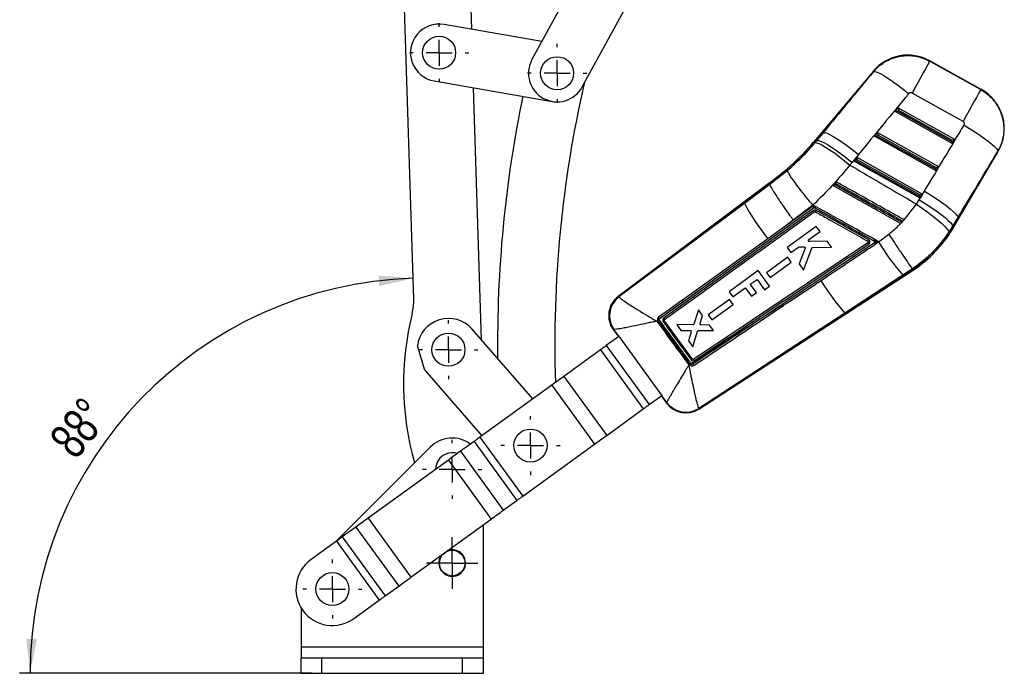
# Model space of a CAD drawing. Extents: x 46 to 450, y 19 to 365.
# Tile 11 of 16: x 46 to 164, y 247 to 325. Entities that reach past the tile are written whole.
import ezdxf

# ---------------------------------------------------------------- set-up
doc = ezdxf.new("R2010")
doc.units = 0
doc.header["$LTSCALE"] = 1.25
doc.layers.get('0').update_dxf_attribs({"linetype": 'CONTINUOUS'})
doc.styles.add('SLDTEXTSTYLE0', font='TXT', dxfattribs={"width": 0.75})
doc.dimstyles.new('SLDDIMSTYLE5', dxfattribs={"dimtxt": 4.375, "dimasz": 4.1275, "dimexe": 0, "dimexo": 0.0625, "dimgap": 1.09375, "dimtad": 1, "dimdec": 4, "dimlfac": 2, "dimzin": 12, "dimtxsty": 'SLDTEXTSTYLE0', "dimsah": 1, "dimcen": 0.09, "dimazin": 3, "dimtfac": 1, "dimtdec": 0, "dimtofl": 0, "dimtmove": 0, "dimatfit": 3, "dimtolj": 1, "dimtzin": 12})

# ---------------------------------------------------------------- blocks, each defined once
blk = doc.blocks.new('_D_11')
at = {"color": 179, "linetype": 'CONTINUOUS'}
blk.add_line((80.99, 246.6), (45.96, 246.6), dxfattribs=at)
blk.add_arc((94.67, 246.6), 47.45, 91.796, 180, dxfattribs=at)
for points in [[(93.18, 294.03), (89.02, 294.35), (89.11, 293.09)], [(47.21, 246.6), (48.03, 250.7), (46.76, 250.75)]]:
    blk.add_solid(points, dxfattribs=at)
at = {"color": 179, "linetype": 'CONTINUOUS', "insert": (49.29, 274.84, 0.06), "char_height": 4.375, "attachment_point": 1, "rotation": 51.4725, "style": 'SLDTEXTSTYLE0'}
blk.add_mtext('88°', dxfattribs=at)
blk = doc.blocks.new('SW_CENTERMARKSYMBOL_15')
at = {"color": 0, "linetype": 'CONTINUOUS'}
for p, q in [((0, 3.125), (0, 3.546875)), ((0, 0), (0, 1.5625)), ((-3.125, 0), (-3.546875, 0)), ((0, 0), (-1.5625, 0)), ((0, 0), (0, -1.5625)), ((0, 0), (1.5625, 0)), ((3.125, 0), (3.546875, 0)), ((0, -3.125), (0, -3.546875))]:
    blk.add_line(p, q, dxfattribs=at)
blk = doc.blocks.new('SW_CENTERMARKSYMBOL_16')
at = {"color": 0, "linetype": 'CONTINUOUS'}
for p, q in [((0, 3.125), (0, 3.546875)), ((0, 0), (0, 1.5625)), ((-3.125, 0), (-3.546875, 0)), ((0, 0), (-1.5625, 0)), ((0, 0), (0, -1.5625)), ((0, 0), (1.5625, 0)), ((3.125, 0), (3.546875, 0)), ((0, -3.125), (0, -3.546875))]:
    blk.add_line(p, q, dxfattribs=at)
blk = doc.blocks.new('SW_CENTERMARKSYMBOL_17')
at = {"color": 0, "linetype": 'CONTINUOUS'}
for p, q in [((0, 3.125), (0, 3.546875)), ((0, 0), (0, 1.5625)), ((-3.125, 0), (-3.546875, 0)), ((0, 0), (-1.5625, 0)), ((0, 0), (0, -1.5625)), ((0, 0), (1.5625, 0)), ((3.125, 0), (3.546875, 0)), ((0, -3.125), (0, -3.546875))]:
    blk.add_line(p, q, dxfattribs=at)
blk = doc.blocks.new('SW_CENTERMARKSYMBOL_18')
at = {"color": 0, "linetype": 'CONTINUOUS'}
for p, q in [((0, 3.125), (0, 3.546875)), ((0, 0), (0, 1.5625)), ((-3.125, 0), (-3.546875, 0)), ((0, 0), (-1.5625, 0)), ((0, 0), (0, -1.5625)), ((0, 0), (1.5625, 0)), ((3.125, 0), (3.546875, 0)), ((0, -3.125), (0, -3.546875))]:
    blk.add_line(p, q, dxfattribs=at)
blk = doc.blocks.new('SW_CENTERMARKSYMBOL_19')
at = {"color": 0, "linetype": 'CONTINUOUS'}
for p, q in [((0, 3.125), (0, 3.546875)), ((0, 0), (0, 1.5625)), ((-3.125, 0), (-3.546875, 0)), ((0, 0), (-1.5625, 0)), ((0, 0), (0, -1.5625)), ((0, 0), (1.5625, 0)), ((3.125, 0), (3.546875, 0)), ((0, -3.125), (0, -3.546875))]:
    blk.add_line(p, q, dxfattribs=at)
blk = doc.blocks.new('SW_CENTERMARKSYMBOL_20')
at = {"color": 0, "linetype": 'CONTINUOUS'}
for p, q in [((0, 1.5625), (0, 3.09375)), ((0, 0), (0, 1.5625)), ((-1.5625, 0), (-3.09375, 0)), ((0, 0), (-1.5625, 0)), ((0, 0), (0, -1.5625)), ((0, 0), (1.5625, 0)), ((1.5625, 0), (3.09375, 0)), ((0, -1.5625), (0, -3.09375))]:
    blk.add_line(p, q, dxfattribs=at)
blk = doc.blocks.new('SW_CENTERMARKSYMBOL_21')
at = {"color": 0, "linetype": 'CONTINUOUS'}
for p, q in [((0, 3.125), (0, 3.546875)), ((0, 0), (0, 1.5625)), ((-3.125, 0), (-3.546875, 0)), ((0, 0), (-1.5625, 0)), ((0, 0), (0, -1.5625)), ((0, 0), (1.5625, 0)), ((3.125, 0), (3.546875, 0)), ((0, -3.125), (0, -3.546875))]:
    blk.add_line(p, q, dxfattribs=at)

msp = doc.modelspace()

# ---------------------------------------------------------------- linework, layer by layer
at = {"color": 7, "linetype": 'CONTINUOUS'}
for p, q in [((93.257537, 291.52641), (91.853917, 336.28921)), ((99.921751, 332.257179), (100.183218, 323.918718)), ((114.336247, 332.907596), (107.446646, 320.291179)), ((113.480585, 316.996155), (120.370186, 329.612577)), ((108.626535, 322.451824), (96.889169, 324.491011)), ((161.357071, 316.70114), (155.172251, 320.138442)), ((155.177838, 320.087159), (161.304307, 316.682285)), ((148.426025, 318.895862), (141.522824, 310.687511)), ((95.712372, 317.717474), (109.875218, 315.256901)), ((100.403224, 316.90251), (101.351936, 286.647146)), ((159.179322, 312.85875), (153.052854, 316.263623)), ((151.026668, 314.040403), (151.401898, 314.486576)), ((151.401898, 314.486576), (158.149144, 310.713066)), ((157.859866, 310.218823), (151.026668, 314.040403)), ((151.307741, 314.071397), (151.434876, 314.222565)), ((157.777225, 310.453232), (151.307741, 314.071397)), ((151.434876, 314.222565), (157.875237, 310.620684)), ((142.418812, 311.527866), (141.633675, 310.59429)), ((141.644785, 310.584944), (142.418812, 311.527866)), ((148.532251, 311.074373), (148.907481, 311.520551)), ((155.936815, 306.933247), (148.532251, 311.074373)), ((148.813324, 311.105367), (148.940455, 311.25654)), ((155.854179, 307.167656), (148.813324, 311.105367)), ((148.907481, 311.520551), (156.226098, 307.427495)), ((148.940455, 311.25654), (155.952191, 307.335113)), ((141.418781, 310.311699), (141.644785, 310.584944)), ((141.633675, 310.59429), (141.644785, 310.584944)), ((157.875237, 310.620684), (157.777225, 310.453232)), ((158.149144, 310.713066), (157.859866, 310.218823)), ((146.625708, 308.881336), (145.851681, 307.938414)), ((146.037829, 308.108348), (146.413064, 308.554526)), ((146.413064, 308.554526), (154.303052, 304.14192)), ((158.086135, 300.200116), (163.391307, 309.264147)), ((154.013769, 303.647671), (146.037829, 308.108348)), ((146.318907, 308.139342), (146.446037, 308.29051)), ((153.931133, 303.882081), (146.318907, 308.139342)), ((146.446037, 308.29051), (154.029145, 304.049537)), ((155.952191, 307.335113), (155.854179, 307.167656)), ((156.226098, 307.427495), (155.936815, 306.933247)), ((135.991322, 305.317118), (138.048656, 306.921056)), ((135.893519, 305.449585), (117.786944, 291.836857)), ((135.97955, 305.333058), (132.934926, 303.044077)), ((132.934926, 303.044077), (135.991467, 305.316643)), ((135.89385, 305.449143), (135.97955, 305.333058)), ((135.97955, 305.333058), (135.991322, 305.317118)), ((135.991467, 305.316643), (135.991322, 305.317118)), ((143.513596, 305.186514), (151.704946, 300.603546)), ((153.922881, 303.441994), (154.546826, 304.479058)), ((154.029145, 304.049537), (153.931133, 303.882081)), ((154.303052, 304.14192), (154.013769, 303.647671)), ((117.856912, 291.823521), (132.934926, 303.044077)), ((141.130248, 302.638234), (137.752872, 300.209219)), ((141.160703, 302.811963), (138.807441, 300.986836)), ((141.375722, 302.691739), (141.160703, 302.811963)), ((152.111124, 301.031051), (153.596322, 302.932099)), ((141.220517, 302.161323), (123.270059, 289.250984)), ((125.616826, 291.250916), (141.247977, 302.493777)), ((137.752872, 300.209219), (135.758585, 298.775071)), ((138.807441, 300.986836), (137.752872, 300.209219)), ((141.562173, 300.260302), (138.070328, 297.728297)), ((142.011824, 299.639711), (141.562173, 300.260302)), ((151.704946, 300.603546), (151.708825, 300.601371)), ((151.708825, 300.601371), (151.707633, 300.602042)), ((151.708825, 300.601371), (152.11348, 301.029733)), ((151.835787, 300.73768), (151.970936, 300.879757)), ((152.11348, 301.029733), (152.111124, 301.031051)), ((157.948505, 300.28067), (157.472077, 299.530429)), ((158.572453, 301.317735), (157.948505, 300.28067)), ((157.961133, 300.27328), (157.948505, 300.28067)), ((157.961133, 300.27328), (158.572453, 301.317735)), ((140.667009, 298.664528), (142.011824, 299.639711)), ((149.04229, 298.404023), (150.259501, 299.317557)), ((147.741745, 298.278718), (126.850598, 284.316425)), ((135.758585, 298.775071), (129.012326, 293.924468)), ((148.541653, 298.284511), (137.550887, 290.935728)), ((138.520012, 297.107678), (139.442501, 297.776595)), ((139.517132, 297.800698), (140.103745, 297.799059)), ((142.864911, 298.46231), (140.74307, 298.434454)), ((143.380096, 297.751273), (142.864911, 298.46231)), ((148.696057, 298.597696), (148.619833, 298.657501)), ((148.641602, 298.117254), (148.723126, 298.196524)), ((149.04229, 298.404023), (148.696057, 298.597696)), ((148.723126, 298.196524), (149.04229, 298.404023)), ((148.723126, 298.196524), (148.734656, 298.213898)), ((138.070328, 297.728297), (138.520012, 297.107678)), ((140.222353, 297.625847), (139.504266, 295.749278)), ((140.038403, 295.012113), (141.033121, 297.655332)), ((141.15098, 297.737438), (143.380096, 297.751273)), ((138.132959, 296.542681), (135.585256, 294.695287)), ((136.016193, 294.100539), (138.563877, 295.947948)), ((138.563877, 295.947948), (138.132959, 296.542681)), ((139.504266, 295.749278), (140.038403, 295.012113)), ((127.459551, 278.322785), (153.203025, 295.000104)), ((134.603535, 294.94896), (131.112938, 292.418822)), ((135.951601, 293.089156), (134.603535, 294.94896)), ((135.585256, 294.695287), (136.016193, 294.100539)), ((144.989328, 289.851627), (153.12321, 295.120976)), ((151.95441, 294.410796), (144.989328, 289.851627)), ((153.099266, 295.157218), (151.95441, 294.410796)), ((153.099336, 295.15713), (153.099266, 295.157218)), ((153.12321, 295.120976), (153.099336, 295.15713)), ((129.012326, 293.924468), (125.497377, 291.397674)), ((133.644161, 293.306997), (134.458631, 293.897362)), ((134.373759, 292.300433), (133.644161, 293.306997)), ((134.458631, 293.897362), (135.356905, 292.658093)), ((135.356905, 292.658093), (135.951601, 293.089156)), ((131.112938, 292.418822), (131.56273, 291.798282)), ((131.56273, 291.798282), (133.049465, 292.875934)), ((133.049465, 292.875934), (133.779063, 291.869375)), ((133.779063, 291.869375), (134.373759, 292.300433)), ((117.856912, 291.823521), (117.871836, 291.797625)), ((125.616826, 291.250916), (122.706013, 289.098131)), ((122.759776, 289.194551), (125.616826, 291.250916)), ((126.541157, 283.798573), (137.550887, 290.935728)), ((131.149539, 291.480776), (128.601869, 289.633399)), ((129.032808, 289.038648), (131.580453, 290.886042)), ((131.580453, 290.886042), (131.149539, 291.480776)), ((127.419483, 290.237474), (126.867951, 288.529563)), ((127.916108, 289.552048), (127.419483, 290.237474)), ((144.989328, 289.851627), (127.46963, 278.39154)), ((127.61788, 288.593513), (127.916108, 289.552048)), ((128.601869, 289.633399), (129.032808, 289.038648)), ((122.529627, 288.96763), (122.417736, 288.88484)), ((122.529627, 288.96763), (122.567865, 288.898297)), ((126.677435, 284.347136), (123.343992, 288.910782)), ((123.361878, 289.08052), (123.372595, 289.089181)), ((126.745459, 288.441651), (124.815633, 288.467663)), ((124.815633, 288.467663), (125.321509, 287.769488)), ((128.740981, 288.41359), (127.73701, 288.428291)), ((129.228093, 287.741297), (128.740981, 288.41359)), ((107.536125, 279.541588), (100.247333, 287.916325)), ((117.191044, 287.879719), (117.774299, 287.075061)), ((117.276607, 287.866676), (117.261838, 287.871863)), ((117.824145, 287.110861), (117.276607, 287.866676)), ((125.321509, 287.769488), (126.445815, 287.761292)), ((126.566089, 287.594632), (126.221429, 286.527481)), ((126.746183, 285.803252), (127.327992, 287.66531)), ((127.44986, 287.754289), (129.228093, 287.741297)), ((117.883857, 287.042083), (116.366824, 285.942466)), ((117.774334, 287.075084), (117.774299, 287.075061)), ((117.830623, 287.115508), (117.824145, 287.110861)), ((117.830623, 287.115508), (123.073019, 279.884536)), ((126.221429, 286.527481), (126.746183, 285.803252)), ((94.589938, 282.992518), (93.696743, 285.912696)), ((115.671011, 285.438113), (111.278713, 282.254379)), ((115.671011, 285.438113), (120.806254, 278.353497)), ((116.366824, 285.942466), (121.502066, 278.857851)), ((126.263954, 283.619156), (126.372534, 283.689431)), ((126.372534, 283.689431), (126.379568, 283.679803)), ((126.379568, 283.679803), (126.416525, 283.629219)), ((126.576948, 283.749774), (126.541157, 283.798573)), ((94.589938, 282.992518), (101.439482, 275.122472)), ((111.278713, 282.254379), (116.413955, 275.169764)), ((109.823835, 281.199822), (101.194629, 274.94499)), ((109.823835, 281.199822), (114.959078, 274.115204)), ((121.502066, 278.857851), (123.019787, 279.957961)), ((123.016355, 279.843085), (123.596087, 279.043284)), ((123.064195, 279.87808), (123.073019, 279.884536)), ((123.611784, 279.122295), (123.064195, 279.87808)), ((123.611465, 279.111047), (123.611784, 279.122295)), ((116.413955, 275.169764), (120.806254, 278.353497)), ((127.456112, 278.407891), (127.46963, 278.39154)), ((100.498818, 274.440636), (98.867474, 273.258166)), ((100.498818, 274.440636), (105.634061, 267.356019)), ((101.194629, 274.94499), (106.32987, 267.860375)), ((95.218307, 273.73892), (83.833483, 262.360866)), ((98.867474, 273.258166), (104.002717, 266.173549)), ((106.32987, 267.860375), (114.959078, 274.115204)), ((97.412597, 272.203607), (87.771302, 265.21517)), ((97.412597, 272.203607), (102.547839, 265.11899)), ((104.002717, 266.173549), (105.634061, 267.356019)), ((87.771302, 265.21517), (92.906544, 258.130554)), ((92.906544, 258.130554), (102.547839, 265.11899)), ((86.316425, 264.160612), (84.685081, 262.978141)), ((86.316425, 264.160612), (91.451668, 257.075996)), ((101.619169, 249.726415), (101.619169, 264.445849)), ((83.98927, 262.473786), (80.926547, 260.25379)), ((83.98927, 262.473786), (89.124513, 255.389171)), ((84.685081, 262.978141), (89.820324, 255.893525)), ((89.820324, 255.893525), (91.451668, 257.075996)), ((86.06179, 253.169174), (89.124513, 255.389171)), ((79.744169, 254.458012), (79.744169, 249.726415)), ((101.619169, 249.726415), (79.744169, 249.726415)), ((79.744169, 249.726415), (79.744169, 248.476415)), ((101.619169, 248.476415), (101.619169, 249.726415)), ((79.744169, 246.601415), (79.744169, 248.476415)), ((79.744169, 248.476415), (82.244168, 248.476415)), ((82.244168, 246.601415), (82.244168, 248.476415)), ((82.244168, 248.476415), (99.119169, 248.476415)), ((99.119169, 246.601415), (99.119169, 248.476415)), ((99.119169, 248.476415), (101.619169, 248.476415)), ((101.619169, 246.601415), (101.619169, 248.476415)), ((79.744169, 246.601415), (82.244168, 246.601415)), ((82.244168, 246.601415), (99.119169, 246.601415)), ((99.119169, 246.601415), (101.619169, 246.601415))]:
    msp.add_line(p, q, dxfattribs=at)
at = {"color": 7, "linetype": 'CONTINUOUS', "flags": 128}
for points in [[(155.177838, 320.087159), (155.13089, 320.002683), (155.026736, 319.815278), (154.867838, 319.529371), (154.657965, 319.151738), (154.402084, 318.691325), (154.106254, 318.159032), (153.777483, 317.567465), (153.423553, 316.930636), (153.052854, 316.263623)], [(148.439682, 318.843633), (148.596783, 318.859513), (148.856626, 318.784895), (149.212047, 318.621839), (149.653233, 318.374852), (150.168003, 318.050747), (150.742154, 317.65847), (151.359835, 317.208846), (152.003998, 316.71429), (152.65686, 316.188456)], [(161.304307, 316.682285), (161.257359, 316.597814), (161.153204, 316.410404), (160.994307, 316.124498), (160.784433, 315.746865), (160.528552, 315.286452), (160.232722, 314.754159), (159.903951, 314.162592), (159.550025, 313.525763), (159.179322, 312.85875)], [(159.295891, 312.420968), (159.95529, 312.020168), (160.591523, 311.614563), (161.1898, 311.213582), (161.736221, 310.826539), (162.218083, 310.462429), (162.624196, 310.129718), (162.945115, 309.836133), (163.173392, 309.588499), (163.303712, 309.392567), (163.333053, 309.252892)], [(142.418812, 311.527866), (142.594879, 311.524514), (142.867687, 311.436015), (143.230083, 311.264684), (143.672582, 311.015015), (144.183589, 310.693546), (144.749722, 310.308691), (145.356148, 309.870541), (145.986984, 309.390565), (146.625708, 308.881336)], [(141.418781, 310.311699), (141.594424, 310.306255), (141.865658, 310.214767), (142.225391, 310.039627), (142.66423, 309.785413), (143.170692, 309.458775), (143.731544, 309.068244), (144.332126, 308.624035), (144.956741, 308.137755), (145.589058, 307.622114)], [(141.644785, 310.584944), (141.820852, 310.581592), (142.09366, 310.493093), (142.456056, 310.321762), (142.898555, 310.072093), (143.409563, 309.750624), (143.975695, 309.365769), (144.582121, 308.927619), (145.212957, 308.447643), (145.851681, 307.938414)], [(154.546826, 304.479058), (155.257914, 304.04082), (155.940419, 303.597967), (156.575749, 303.162569), (157.146585, 302.746496), (157.637373, 302.361077), (158.03474, 302.016823), (158.32786, 301.723107), (158.508742, 301.487944), (158.572453, 301.317735)], [(153.596322, 302.932099), (154.286148, 302.452757), (154.947685, 301.969885), (155.562717, 301.496782), (156.114321, 301.046464), (156.587302, 300.631341), (156.968637, 300.262835), (157.247833, 299.951089), (157.417204, 299.704694), (157.472077, 299.530429)], [(153.922881, 303.441994), (154.633965, 303.003755), (155.31647, 302.560902), (155.9518, 302.125504), (156.522636, 301.709426), (157.013429, 301.324012), (157.410796, 300.979754), (157.703911, 300.686042), (157.884793, 300.450879), (157.948505, 300.28067)], [(125.497377, 291.397674), (125.19802, 291.182487), (123.964066, 290.295509), (122.638953, 289.34305)], [(116.366824, 285.942466), (116.275805, 285.876495), (116.185181, 285.810805), (116.095331, 285.745677), (116.006644, 285.681393), (115.9195, 285.61823), (115.834272, 285.556451), (115.751324, 285.496325), (115.671011, 285.438113)], [(111.278713, 282.254379), (111.110786, 282.13266), (110.93735, 282.006946), (110.759144, 281.877773), (110.576935, 281.7457), (110.3915, 281.611289), (110.203635, 281.475116), (110.014143, 281.337765), (109.823835, 281.199822)], [(120.806254, 278.353497), (120.886567, 278.41171), (120.969515, 278.471836), (121.054743, 278.533613), (121.141887, 278.596778), (121.230574, 278.661062), (121.320424, 278.726187), (121.411048, 278.791878), (121.502066, 278.857851)], [(101.194629, 274.94499), (101.103612, 274.879017), (101.012986, 274.813328), (100.923137, 274.748201), (100.83445, 274.683917), (100.747306, 274.620752), (100.662078, 274.558975), (100.579131, 274.498851), (100.498818, 274.440636)], [(114.959078, 274.115204), (115.149385, 274.253147), (115.338876, 274.390501), (115.526743, 274.526674), (115.712178, 274.661085), (115.894387, 274.793158), (116.072593, 274.922328), (116.246029, 275.048043), (116.413955, 275.169764)], [(98.867474, 273.258166), (98.699548, 273.136445), (98.526111, 273.01073), (98.347906, 272.881561), (98.165697, 272.749487), (97.980261, 272.615074), (97.792396, 272.478901), (97.602904, 272.341549), (97.412597, 272.203607)], [(105.634061, 267.356019), (105.714373, 267.414234), (105.79732, 267.474358), (105.882549, 267.536135), (105.969693, 267.599302), (106.058379, 267.663586), (106.148228, 267.728711), (106.238855, 267.794402), (106.32987, 267.860375)], [(102.547839, 265.11899), (102.738147, 265.256933), (102.927639, 265.394286), (103.115504, 265.530459), (103.300939, 265.66487), (103.483149, 265.796946), (103.661354, 265.926115), (103.834791, 266.05183), (104.002717, 266.173549)], [(87.771302, 265.21517), (87.580995, 265.077228), (87.391503, 264.939875), (87.203637, 264.803702), (87.018202, 264.669291), (86.835992, 264.537216), (86.657788, 264.408046), (86.484351, 264.282331), (86.316425, 264.160612)], [(84.685081, 262.978141), (84.604768, 262.919927), (84.521821, 262.859803), (84.436593, 262.798025), (84.349449, 262.734859), (84.260762, 262.670576), (84.170914, 262.60545), (84.080287, 262.53976), (83.98927, 262.473786)], [(91.451668, 257.075996), (91.619594, 257.197716), (91.79303, 257.32343), (91.971235, 257.4526), (92.153445, 257.584675), (92.33888, 257.719085), (92.526746, 257.855259), (92.716238, 257.992611), (92.906544, 258.130554)], [(89.124513, 255.389171), (89.215529, 255.455144), (89.306156, 255.520834), (89.396005, 255.58596), (89.484691, 255.650244), (89.571835, 255.713409), (89.657063, 255.775187), (89.740011, 255.835311), (89.820324, 255.893525)]]:
    msp.add_lwpolyline(points, dxfattribs=at)
at = {"color": 8, "linetype": 'CONTINUOUS', "flags": 128}
for points in [[(155.172251, 320.138442), (155.17287, 320.132742), (155.177838, 320.087159)], [(148.439682, 318.843633), (148.427543, 318.89006), (148.426025, 318.895862)], [(161.304307, 316.682285), (161.351208, 316.699044), (161.357071, 316.70114)], [(141.522824, 310.687511), (141.529758, 310.681681), (141.55055, 310.664195), (141.585195, 310.635059), (141.633675, 310.59429)], [(163.391307, 309.264147), (163.384835, 309.262895), (163.333053, 309.252892)], [(157.961133, 300.27328), (158.015802, 300.24128), (158.054866, 300.218416), (158.078317, 300.204693), (158.086135, 300.200116)], [(117.786944, 291.836857), (117.79472, 291.835377), (117.856912, 291.823521)], [(117.261838, 287.871863), (117.198914, 287.878848), (117.191044, 287.879719)], [(123.596087, 279.043284), (123.597796, 279.050814), (123.611465, 279.111047)], [(127.46963, 278.39154), (127.460673, 278.330426), (127.459551, 278.322785)]]:
    msp.add_lwpolyline(points, dxfattribs=at)
at = {"color": 7, "linetype": 'CONTINUOUS'}
for centre, radius in [((96.30077, 321.104242), 1.984375), ((110.463616, 318.643668), 1.984375), ((97.418636, 285.45442), 1.984375), ((107.26982, 273.945124), 1.984375), ((97.869169, 259.836482), 1.53125), ((83.494169, 256.711482), 1.984375)]:
    msp.add_circle(centre, radius, dxfattribs=at)
for centre, radius, start, end in [((96.30077, 321.104242), 3.4375, 80.14412668, 260.14412668), ((110.463616, 318.643668), 3.4375, 151.3618408, 331.3618408), ((152.552821, 315.42524), 5.392188, 60.64121711, 140.20295788), ((250.498673, 286.174521), 140.3125, 167.1367611, 181.90162018), ((158.73764, 311.987938), 5.392188, 329.21861726, 61.34199356), ((250.498673, 286.174521), 147.1875, 168.35996742, 180.69721421), ((117.374885, 330.99586), 31.552368, 305.93915375, 319.93625926), ((117.374885, 330.99586), 31.697207, 305.94084809, 319.93625926), ((160.438695, 320.645281), 26.261535, 211.50667922, 222.77070602), ((156.487489, 315.55417), 26.668814, 207.97528991, 218.98858549), ((140.547893, 301.618794), 0.864153, 25.94443782, 38.88913088), ((131.624413, 307.657168), 11.345081, 330.11672593, 331.13712345), ((144.255276, 308.295317), 15.880918, 303.94535587, 329.65956191), ((144.255276, 308.295317), 16.025757, 305.93625926, 329.65956191), ((138.856166, 304.012832), 11.135922, 330.33385751, 331.25541328), ((172.178184, 312.217749), 26.946031, 210.84011771, 221.363791), ((144.255276, 308.295317), 16.025757, 303.9413241, 305.93625926), ((164.580369, 307.180845), 26.15551, 210.86327918, 221.49430487), ((87.010607, 291.330525), 6.25, 345.9393623, 1.79602536), ((119.502401, 289.555094), 2.854688, 126.27135153, 216.84556443), ((119.582776, 289.542992), 2.859969, 127.11779963, 215.75474915), ((119.613779, 289.523318), 2.864758, 127.44931836, 215.32990685), ((124.929767, 290.813694), 0.814379, 32.47130179, 45.81435682), ((136.770656, 290.358544), 0.970516, 25.06784025, 36.49257714), ((126.84284, 281.354446), 34.8125, 165.9393623, 195.81111561), ((97.418636, 285.45442), 3.75, 41.03405896, 172.98053456), ((122.597445, 287.706508), 1.395852, 85.53908036, 93.70080114), ((130.741022, 277.838026), 13.752457, 125.62397314, 126.46310764), ((129.522218, 280.221901), 10.661478, 125.41471997, 126.37623848), ((136.727645, 269.770242), 17.336626, 125.98478289, 126.64755812), ((128.780311, 280.650786), 3.80244, 125.41264105, 128.43671094), ((134.564596, 273.425901), 13.471476, 125.83628193, 126.60068413), ((125.907442, 280.718656), 2.854688, 215.26685768, 303.86213525), ((125.921939, 280.796402), 2.859845, 216.10856434, 302.76400561), ((125.916264, 280.8224), 2.863736, 216.41764754, 302.52761374), ((97.869169, 271.086482), 3.75, 54.15559424, 134.98296377), ((97.869169, 271.086482), 1.984375, 72.15325395, 112.52267359), ((97.869169, 271.086482), 1.984375, 112.52267359, 179.71926456), ((97.869169, 259.836482), 1.59375, 270, 109.8373253), ((83.494169, 256.711482), 4.375, 125.93625926, 305.93625926), ((97.869169, 259.836482), 1.59375, 142.03519321, 270)]:
    msp.add_arc(centre, radius, start, end, dxfattribs=at)
for centre, major_axis, ratio, start_param, end_param in [((189.18496, 308.224502), (157.289164, 185.428357), 0.1564812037, 1.6459590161, 1.6850989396), ((189.522592, 308.832011), (157.179945, 185.520241), 0.1356176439, 1.6457911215, 1.684931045), ((151.447537, 314.245345), (-0.044333, 0.24251), 0.0673634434, 0.0911808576, 1.6525548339), ((151.320405, 314.094177), (0.292862, 0.053537), 0.0677311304, 3.2233511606, 4.6567649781), ((136.322856, 338.398523), (120.645992, 205.921684), 0.1382182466, 4.6282629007, 4.6671176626), ((148.825985, 311.128151), (0.292862, 0.053537), 0.0677311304, 3.2233511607, 4.6567649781), ((148.953117, 311.279319), (-0.044333, 0.24251), 0.0673634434, 0.0911808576, 1.6525548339), ((157.789887, 310.476013), (-0.069823, 0.256611), 0.0685990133, 1.6410132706, 3.0744270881), ((157.887898, 310.643467), (0.261639, 0.07119), 0.0689666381, 4.6452234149, 6.2065973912), ((146.458698, 308.313294), (-0.044333, 0.24251), 0.0673634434, 0.0911808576, 1.6525548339), ((135.985224, 337.791013), (120.660417, 205.913241), 0.1594825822, 4.6282832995, 4.6671380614), ((117.496945, 331.215484), (17.822344, 32.068173), 0.999926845, 4.521084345, 4.5322901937), ((146.331566, 308.162126), (0.292862, 0.053537), 0.0677311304, 3.2233511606, 4.6567649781), ((155.964851, 307.357892), (0.261639, 0.07119), 0.0689666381, 4.6452234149, 6.2065973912), ((155.86684, 307.190438), (-0.069823, 0.256611), 0.0685990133, 1.6410132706, 3.0744270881), ((153.943793, 303.904863), (-0.069823, 0.256611), 0.0685990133, 1.6410132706, 3.0744270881), ((154.041804, 304.072317), (0.261639, 0.07119), 0.0689666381, 4.6452234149, 6.2065973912), ((144.656456, 309.01717), (5.253782, 9.453256), 0.999926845, 4.6220210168, 4.6780150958), ((148.689595, 309.279244), (30.915788, 22.203503), 0.0699281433, 3.1419085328, 3.1760674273), ((153.737218, 302.31551), (30.720368, 22.473105), 0.0699281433, 3.1071178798, 3.1412767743)]:
    msp.add_ellipse(centre, major_axis=major_axis, ratio=ratio, start_param=start_param, end_param=end_param, dxfattribs=at)
for points, knots in [([(148.439682, 318.843633), (148.562607, 318.980721), (148.891744, 319.347777), (149.52246, 319.850934), (150.406501, 320.349285), (151.366803, 320.661348), (152.35324, 320.781223), (153.251703, 320.743601), (154.130549, 320.554008), (154.768227, 320.306292), (155.10468, 320.126297), (155.177838, 320.087159)], [0, 0, 0, 0, 0.0744574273, 0.1993630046, 0.3242684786, 0.4834901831, 0.6040855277, 0.724680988, 0.8455489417, 0.9664161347, 1, 1, 1, 1]), ([(161.304307, 316.682285), (161.528432, 316.54412), (161.976684, 316.267788), (162.590006, 315.712272), (163.135649, 315.04622), (163.609615, 314.219847), (163.929374, 313.313291), (164.078017, 312.359606), (164.068191, 311.445867), (163.901076, 310.55066), (163.640854, 309.816974), (163.414683, 309.402489), (163.333053, 309.252892)], [0, 0, 0, 0, 0.0921143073, 0.1842289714, 0.2883926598, 0.3925560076, 0.5163428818, 0.6226837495, 0.7290248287, 0.8346782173, 0.9403317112, 1, 1, 1, 1]), ([(153.052854, 316.263623), (153.048547, 316.265932), (153.013371, 316.284788), (152.939948, 316.306643), (152.845118, 316.302551), (152.755073, 316.272437), (152.695316, 316.231942), (152.664074, 316.196613), (152.65686, 316.188456)], [0, 0, 0, 0, 0.0335142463, 0.2737613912, 0.5139539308, 0.6736873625, 0.9246570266, 1, 1, 1, 1]), ([(159.295891, 312.420968), (159.300796, 312.4298), (159.322963, 312.469718), (159.344969, 312.549814), (159.339234, 312.643532), (159.309054, 312.73001), (159.260038, 312.804351), (159.205105, 312.841373), (159.179322, 312.85875)], [0, 0, 0, 0, 0.0604604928, 0.2732435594, 0.4861436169, 0.6099269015, 0.8169185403, 1, 1, 1, 1]), ([(138.048656, 306.921056), (138.642549, 307.446577), (139.842419, 308.508311), (140.889812, 309.706548), (141.418781, 310.311699)], [0, 0, 0, 0, 0.4949649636, 1, 1, 1, 1]), ([(145.589058, 307.622114), (144.901634, 306.788962), (143.516256, 305.109896), (141.949855, 303.581812), (141.160703, 302.811963)], [0, 0, 0, 0, 0.496199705, 1, 1, 1, 1]), ([(145.589058, 307.622114), (146.367086, 307.164698), (149.033616, 305.597), (151.704639, 304.036959), (153.596322, 302.932099)], [0, 0, 0, 0, 0.29177555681, 1, 1, 1, 1]), ([(135.991467, 305.316643), (136.000744, 305.274852), (136.019298, 305.191269), (136.153168, 304.924742), (136.363113, 304.56021), (136.647926, 304.101403), (137.000324, 303.560624), (137.408346, 302.955468), (137.862374, 302.300994), (138.316528, 301.661702), (138.636497, 301.220244), (138.78978, 301.010951), (138.807441, 300.986836)], [0, 0, 0, 0, 0.1122270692, 0.2244541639, 0.3366812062, 0.4489082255, 0.5611373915, 0.6733668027, 0.7855997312, 0.8978329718, 0.9882281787, 1, 1, 1, 1]), ([(143.909483, 305.619854), (143.828098, 305.53077), (143.696171, 305.386362), (143.564167, 305.24187), (143.513596, 305.186514)], [0, 0, 0, 0, 0.616893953, 1, 1, 1, 1]), ([(143.812369, 305.22794), (143.811636, 305.227823), (143.781742, 305.223072), (143.712277, 305.212223), (143.621487, 305.198794), (143.556404, 305.190036), (143.52204, 305.186118), (143.516561, 305.186304), (143.51381, 305.186398)], [0, 0, 0, 0, 0.0057698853, 0.2354242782, 0.5483210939, 0.7482008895, 0.8736052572, 1, 1, 1, 1]), ([(143.812369, 305.22794), (143.826302, 305.243156), (143.870241, 305.291145), (143.914178, 305.339119), (143.944184, 305.37188)], [0, 0, 0, 0, 0.31708903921, 1, 1, 1, 1]), ([(151.835787, 300.73768), (151.72507, 300.799639), (151.171485, 301.109434), (148.846451, 302.410619), (146.282689, 303.845403), (144.161809, 305.032372), (143.812369, 305.22794)], [0, 0, 0, 0, 0.0413972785, 0.2069858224, 0.8693416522, 1, 1, 1, 1]), ([(143.944184, 305.37188), (143.944064, 305.372613), (143.939064, 305.40326), (143.929641, 305.462432), (143.918994, 305.5341), (143.912462, 305.582696), (143.909138, 305.61215), (143.90937, 305.617334), (143.909483, 305.619854)], [0, 0, 0, 0, 0.0065667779, 0.2747205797, 0.5243488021, 0.6932370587, 0.8508416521, 1, 1, 1, 1]), ([(152.111124, 301.031051), (152.018806, 301.082702), (151.483598, 301.382149), (149.176829, 302.672789), (146.535264, 304.150736), (144.336592, 305.380888), (143.909483, 305.619854)], [0, 0, 0, 0, 0.0337678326, 0.1957685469, 0.8437717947, 1, 1, 1, 1]), ([(143.944184, 305.37188), (144.054898, 305.309918), (144.608471, 305.000103), (146.933496, 303.698906), (149.498359, 302.263482), (151.62038, 301.075939), (151.970936, 300.879757)], [0, 0, 0, 0, 0.0413797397, 0.206899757, 0.8689804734, 1, 1, 1, 1]), ([(141.375722, 302.691739), (141.344189, 302.694938), (141.276886, 302.701768), (141.191693, 302.677163), (141.14588, 302.648138), (141.130248, 302.638234)], [0, 0, 0, 0, 0.36737695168, 0.78413671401, 1, 1, 1, 1]), ([(141.130672, 302.638537), (141.132946, 302.637569), (141.137493, 302.635634), (141.159352, 302.610894), (141.189508, 302.573115), (141.216647, 302.536998), (141.236288, 302.51007), (141.243615, 302.499856), (141.247977, 302.493777)], [0, 0, 0, 0, 0.2178521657, 0.4357068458, 0.6535528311, 0.8714142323, 0.9234611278, 1, 1, 1, 1]), ([(141.247977, 302.493777), (141.25674, 302.499078), (141.277933, 302.511898), (141.317265, 302.519479), (141.355583, 302.515097), (141.376684, 302.505131), (141.384644, 302.501372)], [0, 0, 0, 0, 0.2129508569, 0.5149769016, 0.817029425, 1, 1, 1, 1]), ([(141.469813, 302.657801), (141.440014, 302.671338), (141.409373, 302.685258), (141.376623, 302.691565), (141.375722, 302.691739)], [0, 0, 0, 0, 0.9724946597, 1, 1, 1, 1]), ([(141.469813, 302.657801), (141.468892, 302.655907), (141.467049, 302.652118), (141.45142, 302.623258), (141.428241, 302.58093), (141.407459, 302.543187), (141.392647, 302.516366), (141.38785, 302.507671), (141.384439, 302.501488)], [0, 0, 0, 0, 0.2238247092, 0.4476452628, 0.6714767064, 0.8953062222, 0.9255626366, 1, 1, 1, 1]), ([(148.619833, 298.657501), (147.428153, 299.324206), (145.044795, 300.657614), (142.661473, 301.991073), (141.469813, 302.657801)], [0, 0, 0, 0, 0.5000004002, 1, 1, 1, 1]), ([(123.372595, 289.089181), (123.439471, 289.137248), (123.917703, 289.480977), (126.041337, 291.007382), (131.959022, 295.26126), (137.464541, 299.220606), (141.324955, 301.99686)], [0, 0, 0, 0, 0.0111742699, 0.0799074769, 0.3548403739, 1, 1, 1, 1]), ([(141.560179, 302.180727), (141.545777, 302.187908), (141.499504, 302.210982), (141.411887, 302.226361), (141.306997, 302.212503), (141.248357, 302.177799), (141.220517, 302.161323)], [0, 0, 0, 0, 0.1346289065, 0.4325592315, 0.7305914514, 1, 1, 1, 1]), ([(141.324955, 301.99686), (141.337, 302.003883), (141.36175, 302.018314), (141.405335, 302.022873), (141.439231, 302.015791), (141.456508, 302.006985), (141.461077, 302.004655)], [0, 0, 0, 0, 0.2894730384, 0.5947928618, 0.8928163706, 1, 1, 1, 1]), ([(141.384644, 302.501372), (142.564049, 301.841296), (144.946617, 300.507847), (147.329244, 299.174487), (148.532437, 298.50116)], [0, 0, 0, 0, 0.49501412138, 1, 1, 1, 1]), ([(141.461077, 302.004655), (141.559138, 301.94979), (142.100082, 301.647126), (144.190782, 300.477378), (146.183441, 299.362519), (147.733209, 298.495451)], [0, 0, 0, 0, 0.0469033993, 0.2587396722, 1, 1, 1, 1]), ([(147.832972, 298.670209), (146.787575, 299.255235), (144.696623, 300.425377), (142.605713, 301.595581), (141.560179, 302.180727)], [0, 0, 0, 0, 0.4999624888, 1, 1, 1, 1]), ([(150.259501, 299.317557), (150.651227, 299.639396), (151.150448, 300.04955), (151.606703, 300.505392), (151.704946, 300.603546)], [0, 0, 0, 0, 0.78467669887, 1, 1, 1, 1]), ([(150.259501, 299.317557), (150.275398, 299.293655), (150.397283, 299.110397), (150.67717, 298.690323), (151.092334, 298.069633), (151.536477, 297.408919), (151.944974, 296.804944), (152.307764, 296.272491), (152.613033, 295.829216), (152.852691, 295.486822), (153.024502, 295.24828), (153.074345, 295.187572), (153.099266, 295.157218)], [0, 0, 0, 0, 0.011482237, 0.0880349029, 0.2020348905, 0.3160346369, 0.4300304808, 0.5440264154, 0.6580198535, 0.7720130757, 0.8860064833, 1, 1, 1, 1]), ([(157.472077, 299.530429), (157.058054, 298.965439), (156.222288, 297.824925), (154.741348, 296.355), (153.631216, 295.545143), (153.099336, 295.15713)], [0, 0, 0, 0, 0.338341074, 0.6829899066, 1, 1, 1, 1]), ([(126.964161, 284.164799), (130.443163, 286.489978), (137.406826, 291.144119), (144.369618, 295.800046), (147.853843, 298.129902)], [0, 0, 0, 0, 0.4995936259, 1, 1, 1, 1]), ([(139.442501, 297.776595), (139.454851, 297.784006), (139.477914, 297.797845), (139.504693, 297.799793), (139.517132, 297.800698)], [0, 0, 0, 0, 0.5354707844, 1, 1, 1, 1]), ([(140.103745, 297.799059), (140.118403, 297.79727), (140.147722, 297.793693), (140.18612, 297.770244), (140.211568, 297.741232), (140.220545, 297.719818), (140.223862, 297.711906)], [0, 0, 0, 0, 0.2790952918, 0.5582160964, 0.8367597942, 1, 1, 1, 1]), ([(140.623511, 298.514631), (140.619533, 298.528448), (140.611577, 298.556082), (140.618027, 298.599357), (140.636356, 298.637719), (140.657089, 298.655852), (140.667009, 298.664528)], [0, 0, 0, 0, 0.255041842, 0.5100647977, 0.7655957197, 1, 1, 1, 1]), ([(140.74307, 298.434454), (140.728765, 298.435687), (140.700154, 298.438154), (140.662037, 298.459621), (140.636412, 298.486837), (140.626965, 298.507189), (140.623511, 298.514631)], [0, 0, 0, 0, 0.279848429, 0.5597155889, 0.8390009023, 1, 1, 1, 1]), ([(142.12864, 293.763298), (142.210271, 293.817863), (142.713192, 294.154033), (144.578744, 295.401051), (146.668096, 296.797815), (148.336141, 297.913024), (148.641607, 298.11725)], [0, 0, 0, 0, 0.0375998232, 0.231650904, 0.8592937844, 1, 1, 1, 1]), ([(147.832972, 298.670209), (147.829369, 298.663842), (147.820602, 298.648354), (147.801434, 298.614539), (147.776643, 298.570909), (147.752682, 298.528953), (147.737356, 298.502309), (147.734497, 298.497582), (147.733209, 298.495451)], [0, 0, 0, 0, 0.0737114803, 0.1793162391, 0.3941168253, 0.6089099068, 0.8237081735, 1, 1, 1, 1]), ([(147.733209, 298.495451), (147.744277, 298.487666), (147.767795, 298.471125), (147.790568, 298.433205), (147.799811, 298.389947), (147.794983, 298.346694), (147.780903, 298.32228), (147.774034, 298.310369)], [0, 0, 0, 0, 0.1894687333, 0.4025918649, 0.60482309, 0.8072098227, 1, 1, 1, 1]), ([(147.853843, 298.129902), (147.840043, 298.150158), (147.812441, 298.19067), (147.776262, 298.240273), (147.749567, 298.273924), (147.744197, 298.277014), (147.741512, 298.27856)], [0, 0, 0, 0, 0.2499909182, 0.4999950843, 0.7499985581, 1, 1, 1, 1]), ([(147.774034, 298.310369), (147.773497, 298.309622), (147.764693, 298.297365), (147.752858, 298.287749), (147.741745, 298.278718)], [0, 0, 0, 0, 0.0609260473, 1, 1, 1, 1]), ([(147.853843, 298.129902), (147.854281, 298.130198), (147.884217, 298.150436), (147.93704, 298.201324), (147.984319, 298.29537), (147.996971, 298.382525), (147.988602, 298.469159), (147.956619, 298.555104), (147.897509, 298.628344), (147.850252, 298.658999), (147.832972, 298.670209)], [0, 0, 0, 0, 0.0024653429, 0.1685128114, 0.3345482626, 0.4845959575, 0.5724871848, 0.738422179, 0.9043532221, 1, 1, 1, 1]), ([(148.532437, 298.501164), (148.54482, 298.492459), (148.568994, 298.475465), (148.591293, 298.4367), (148.600173, 298.394196), (148.594154, 298.351228), (148.574832, 298.31188), (148.552701, 298.29363), (148.541648, 298.284515)], [0, 0, 0, 0, 0.1737577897, 0.3392254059, 0.504568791, 0.6698269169, 0.8351036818, 1, 1, 1, 1]), ([(148.641519, 298.117194), (148.640817, 298.120553), (148.639369, 298.12749), (148.617569, 298.166152), (148.583696, 298.221105), (148.555717, 298.26341), (148.541727, 298.284562)], [0, 0, 0, 0, 0.2383398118, 0.4922257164, 0.7461084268, 1, 1, 1, 1]), ([(148.734656, 298.213898), (148.746814, 298.237275), (148.775455, 298.292345), (148.787525, 298.391608), (148.766012, 298.497714), (148.726297, 298.564473), (148.699205, 298.594237), (148.696057, 298.597696)], [0, 0, 0, 0, 0.19071385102, 0.44926583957, 0.70773617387, 0.96603272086, 1, 1, 1, 1]), ([(140.223862, 297.711906), (140.227292, 297.697654), (140.234226, 297.668838), (140.226339, 297.640281), (140.222353, 297.625847)], [0, 0, 0, 0, 0.4945784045, 1, 1, 1, 1]), ([(141.033121, 297.655332), (141.03976, 297.668375), (141.053039, 297.694461), (141.087953, 297.722229), (141.122312, 297.735472), (141.143895, 297.736952), (141.15098, 297.737438)], [0, 0, 0, 0, 0.286669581, 0.5733726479, 0.859973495, 1, 1, 1, 1]), ([(153.12321, 295.120976), (153.176199, 295.040621), (153.229391, 294.959958), (153.202828, 295.000415), (153.202727, 295.00057)], [0, 0, 0, 0, 0.9961871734, 1, 1, 1, 1]), ([(137.649756, 290.769743), (137.753886, 290.839335), (138.279321, 291.190491), (139.621901, 292.087793), (141.01073, 293.016061), (141.97825, 293.662774), (142.12864, 293.763298)], [0, 0, 0, 0, 0.0697459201, 0.3519358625, 0.8992658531, 1, 1, 1, 1]), ([(117.871836, 291.797625), (117.939282, 291.72813), (118.06968, 291.59377), (118.620815, 291.207555), (119.24357, 290.799205), (119.993473, 290.326036), (120.79327, 289.83897), (121.453319, 289.447168), (121.811383, 289.236922), (122.018915, 289.115797), (122.181397, 289.021453), (122.277518, 288.965801), (122.334518, 288.932859), (122.368348, 288.913336), (122.388418, 288.901741), (122.399649, 288.895278), (122.405259, 288.89203), (122.410573, 288.888981), (122.414412, 288.886761), (122.417736, 288.88484)], [0, 0, 0, 0, 0.1850823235, 0.3578360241, 0.4793272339, 0.6008719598, 0.7819119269, 0.8736521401, 0.9075660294, 0.9453759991, 0.967629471, 0.9807982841, 0.9886059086, 0.9932381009, 0.995987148, 0.9976182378, 0.9982760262, 0.9985074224, 1, 1, 1, 1]), ([(137.550887, 290.935728), (136.146165, 289.997683), (132.545168, 287.593011), (128.943938, 285.188977), (126.747522, 283.72274)], [0, 0, 0, 0, 0.3900926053, 1, 1, 1, 1]), ([(126.848712, 283.55268), (126.934638, 283.610083), (127.441897, 283.948959), (129.634481, 285.413763), (133.148944, 287.761925), (136.241968, 289.828941), (137.649756, 290.769743)], [0, 0, 0, 0, 0.023865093, 0.1408871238, 0.6089750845, 1, 1, 1, 1]), ([(122.417736, 288.88484), (122.413994, 288.884005), (122.409671, 288.88304), (122.403696, 288.881715), (122.397376, 288.880303), (122.384741, 288.877499), (122.362147, 288.872466), (122.324077, 288.864007), (122.259927, 288.849745), (122.151739, 288.825761), (121.968846, 288.785324), (121.735152, 288.73392), (121.331855, 288.645756), (120.588132, 288.485013), (119.685906, 288.295347), (118.838518, 288.124361), (118.133428, 287.988758), (117.507218, 287.879055), (117.355223, 287.870896), (117.276607, 287.866676)], [0, 0, 0, 0, 0.0014923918, 0.0017238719, 0.0023822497, 0.0040134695, 0.0067626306, 0.0113952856, 0.019203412, 0.0323725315, 0.0546257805, 0.0924342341, 0.1263613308, 0.2181058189, 0.3991277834, 0.5206725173, 0.6421634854, 0.8149178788, 1, 1, 1, 1]), ([(122.417736, 288.88484), (123.052132, 288.016737), (124.33461, 286.261806), (125.61628, 284.506283), (126.263954, 283.619156)], [0, 0, 0, 0, 0.4946649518, 1, 1, 1, 1]), ([(122.638953, 289.34305), (122.609391, 289.316357), (122.553207, 289.265625), (122.515158, 289.174746), (122.509417, 289.1194), (122.507348, 289.099449)], [0, 0, 0, 0, 0.4152499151, 0.789205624, 1, 1, 1, 1]), ([(122.507348, 289.099449), (122.50836, 289.067519), (122.509793, 289.022295), (122.525121, 288.980048), (122.529627, 288.96763)], [0, 0, 0, 0, 0.70604028, 1, 1, 1, 1]), ([(122.567867, 288.898297), (122.635077, 288.806281), (123.001622, 288.304447), (124.269846, 286.568162), (125.47086, 284.923888), (126.372534, 283.689431)], [0, 0, 0, 0, 0.0529957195, 0.2890256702, 1, 1, 1, 1]), ([(122.638953, 289.34305), (122.64127, 289.341876), (122.646091, 289.339433), (122.667495, 289.315476), (122.697447, 289.2783), (122.729877, 289.235697), (122.750847, 289.206838), (122.759776, 289.194551)], [0, 0, 0, 0, 0.2013908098, 0.4189177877, 0.6364487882, 0.8452150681, 1, 1, 1, 1]), ([(122.706013, 289.098131), (122.708306, 289.112099), (122.712919, 289.140186), (122.733999, 289.173194), (122.75236, 289.188406), (122.759776, 289.194551)], [0, 0, 0, 0, 0.370977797, 0.7459335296, 1, 1, 1, 1]), ([(122.730721, 289.016808), (122.7231, 289.029373), (122.707927, 289.054389), (122.706649, 289.083595), (122.706013, 289.098131)], [0, 0, 0, 0, 0.5022820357, 1, 1, 1, 1]), ([(126.541157, 283.798573), (126.466335, 283.901036), (126.092222, 284.413352), (124.822066, 286.152758), (123.626754, 287.789712), (122.730723, 289.016808)], [0, 0, 0, 0, 0.0589074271, 0.2945369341, 1, 1, 1, 1]), ([(123.270059, 289.250984), (123.249491, 289.233674), (123.201563, 289.193336), (123.152445, 289.105441), (123.132467, 288.999182), (123.146923, 288.893249), (123.182188, 288.834149), (123.199055, 288.805882)], [0, 0, 0, 0, 0.1610732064, 0.3753420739, 0.5895319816, 0.8036793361, 1, 1, 1, 1]), ([(123.199057, 288.805882), (123.273877, 288.703418), (123.647979, 288.191097), (124.759089, 286.66944), (125.795406, 285.250264), (126.532438, 284.240942)], [0, 0, 0, 0, 0.0673375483, 0.3366880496, 1, 1, 1, 1]), ([(123.372595, 289.089181), (123.372062, 289.092428), (123.370987, 289.098975), (123.348317, 289.136889), (123.313513, 289.189758), (123.284543, 289.230576), (123.270059, 289.250984)], [0, 0, 0, 0, 0.2469265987, 0.4979533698, 0.7489797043, 1, 1, 1, 1]), ([(123.343992, 288.910782), (123.336713, 288.923309), (123.322154, 288.948366), (123.317613, 288.992425), (123.326998, 289.034942), (123.344833, 289.064072), (123.3585, 289.07726), (123.361878, 289.08052)], [0, 0, 0, 0, 0.2312597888, 0.4625479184, 0.6936090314, 0.9242637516, 1, 1, 1, 1]), ([(126.867951, 288.529563), (126.862187, 288.516364), (126.850659, 288.489963), (126.818002, 288.46069), (126.781457, 288.443923), (126.756296, 288.442335), (126.745459, 288.441651)], [0, 0, 0, 0, 0.2661340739, 0.5322957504, 0.7985612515, 1, 1, 1, 1]), ([(127.627859, 288.495086), (127.622252, 288.508466), (127.611039, 288.535227), (127.611729, 288.570083), (127.616629, 288.588746), (127.61788, 288.593513)], [0, 0, 0, 0, 0.42681627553, 0.85362486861, 1, 1, 1, 1]), ([(127.73701, 288.428296), (127.72257, 288.43022), (127.693688, 288.434068), (127.654092, 288.457656), (127.636786, 288.482349), (127.627859, 288.495086)], [0, 0, 0, 0, 0.32620719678, 0.65244898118, 1, 1, 1, 1]), ([(126.445815, 287.761292), (126.460377, 287.759545), (126.4895, 287.756051), (126.527763, 287.732836), (126.549756, 287.70763), (126.558162, 287.691379), (126.559895, 287.68803)], [0, 0, 0, 0, 0.3068963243, 0.613801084, 0.9203897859, 1, 1, 1, 1]), ([(126.559895, 287.68803), (126.56474, 287.674362), (126.57443, 287.647027), (126.5718, 287.614254), (126.566938, 287.597551), (126.566089, 287.594632)], [0, 0, 0, 0, 0.4521387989, 0.9042418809, 1, 1, 1, 1]), ([(127.327992, 287.66531), (127.333614, 287.678544), (127.344858, 287.705011), (127.377163, 287.73455), (127.413616, 287.75174), (127.438885, 287.753517), (127.44986, 287.754289)], [0, 0, 0, 0, 0.2653565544, 0.5307014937, 0.7961654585, 1, 1, 1, 1]), ([(126.263954, 283.619156), (126.261954, 283.615881), (126.259619, 283.612055), (126.255788, 283.605805), (126.251379, 283.598576), (126.242941, 283.584785), (126.228696, 283.561466), (126.204777, 283.522333), (126.164645, 283.456622), (126.097228, 283.34618), (125.983669, 283.159926), (125.790482, 282.842478), (125.45025, 282.28152), (125.025409, 281.576461), (124.588515, 280.844342), (124.248881, 280.268602), (123.9888, 279.8208), (123.756028, 279.411344), (123.635897, 279.186657), (123.616353, 279.13449), (123.611784, 279.122295)], [0, 0, 0, 0, 0.00149065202, 0.00174175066, 0.00284827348, 0.00478085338, 0.00802458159, 0.01346992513, 0.02261421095, 0.03798331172, 0.06388023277, 0.10783247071, 0.18403708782, 0.3257155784, 0.4501904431, 0.57461468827, 0.67506266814, 0.77548431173, 0.94751669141, 1, 1, 1, 1]), ([(126.263954, 283.619156), (126.264655, 283.61538), (126.265475, 283.610967), (126.266821, 283.603757), (126.268367, 283.59543), (126.271332, 283.579528), (126.276342, 283.55264), (126.284769, 283.507506), (126.298951, 283.431718), (126.322899, 283.304319), (126.363575, 283.089428), (126.433781, 282.723057), (126.560534, 282.075279), (126.726397, 281.260393), (126.908561, 280.413173), (127.061022, 279.745966), (127.189141, 279.226016), (127.318081, 278.749343), (127.40662, 278.485901), (127.446734, 278.422672), (127.456112, 278.407891)], [0, 0, 0, 0, 0.0014906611, 0.0017419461, 0.0028469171, 0.0047785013, 0.0080212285, 0.013465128, 0.0226073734, 0.037973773, 0.0638672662, 0.1078155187, 0.1840184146, 0.325715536, 0.4501900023, 0.5746139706, 0.6750616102, 0.7754827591, 0.9475158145, 1, 1, 1, 1]), ([(126.416523, 283.629219), (126.441937, 283.601193), (126.495191, 283.542468), (126.605653, 283.49973), (126.719098, 283.496922), (126.799518, 283.522241), (126.839205, 283.546794), (126.848715, 283.552678)], [0, 0, 0, 0, 0.2330265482, 0.4882894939, 0.7093386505, 0.9303524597, 1, 1, 1, 1]), ([(126.53244, 284.240944), (126.553937, 284.216649), (126.599179, 284.165516), (126.695045, 284.119581), (126.802199, 284.106056), (126.89563, 284.125015), (126.945305, 284.153852), (126.964161, 284.164799)], [0, 0, 0, 0, 0.2003708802, 0.4217103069, 0.6430740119, 0.8645120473, 1, 1, 1, 1]), ([(126.747524, 283.722735), (126.741155, 283.718955), (126.722589, 283.707936), (126.687157, 283.699099), (126.644613, 283.702339), (126.605012, 283.718957), (126.586249, 283.739559), (126.576945, 283.749774)], [0, 0, 0, 0, 0.1170680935, 0.3412752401, 0.5636669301, 0.783648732, 1, 1, 1, 1]), ([(126.850598, 284.316425), (126.837919, 284.309682), (126.812561, 284.296195), (126.768675, 284.29337), (126.726772, 284.304322), (126.695948, 284.32461), (126.682149, 284.3414), (126.677435, 284.347136)], [0, 0, 0, 0, 0.2210842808, 0.4421585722, 0.663429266, 0.885029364, 1, 1, 1, 1]), ([(126.747522, 283.72274), (126.754605, 283.712083), (126.768771, 283.690769), (126.788924, 283.659461), (126.807233, 283.630246), (126.822932, 283.60427), (126.835413, 283.582557), (126.84408, 283.566112), (126.848398, 283.556262), (126.848626, 283.55372), (126.848719, 283.552685)], [0, 0, 0, 0, 0.130083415, 0.260161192, 0.390245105, 0.52032358, 0.6504067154, 0.780485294, 0.910564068, 1, 1, 1, 1]), ([(126.964161, 284.164799), (126.95025, 284.185357), (126.922427, 284.226472), (126.885734, 284.277104), (126.858628, 284.311539), (126.853217, 284.314758), (126.850512, 284.316367)], [0, 0, 0, 0, 0.24999812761, 0.49999772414, 0.75000146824, 1, 1, 1, 1])]:
    msp.add_open_spline(points, degree=3, knots=knots, dxfattribs=at)

# ---------------------------------------------------------------- block references
at = {"color": 179, "linetype": 'CONTINUOUS'}
for name, p in [('SW_CENTERMARKSYMBOL_16', (96.30077, 321.104242)), ('SW_CENTERMARKSYMBOL_15', (110.463616, 318.643668)), ('SW_CENTERMARKSYMBOL_17', (97.418636, 285.45442)), ('SW_CENTERMARKSYMBOL_18', (107.26982, 273.945124)), ('SW_CENTERMARKSYMBOL_19', (97.869169, 271.086482)), ('SW_CENTERMARKSYMBOL_20', (97.869169, 259.836482)), ('SW_CENTERMARKSYMBOL_21', (83.494169, 256.711482))]:
    msp.add_blockref(name, p, dxfattribs=at)

# ---------------------------------------------------------------- dimensions: what is measured, and where the dimension line sits
dim = msp.add_angular_dim_2l(base=(60.591301, 279.624623), line1=((82.244169, 246.601415), (99.119169, 246.601415)), line2=((91.677759, 341.90707), (93.257537, 291.526409)), dimstyle='SLDDIMSTYLE5', dxfattribs=at)
dim.commit()
dim.dimension.update_dxf_attribs({"geometry": '_D_11', "text_midpoint": (57.544601, 276.158438), "dimtype": 162})

doc.saveas('drawing.dxf')
